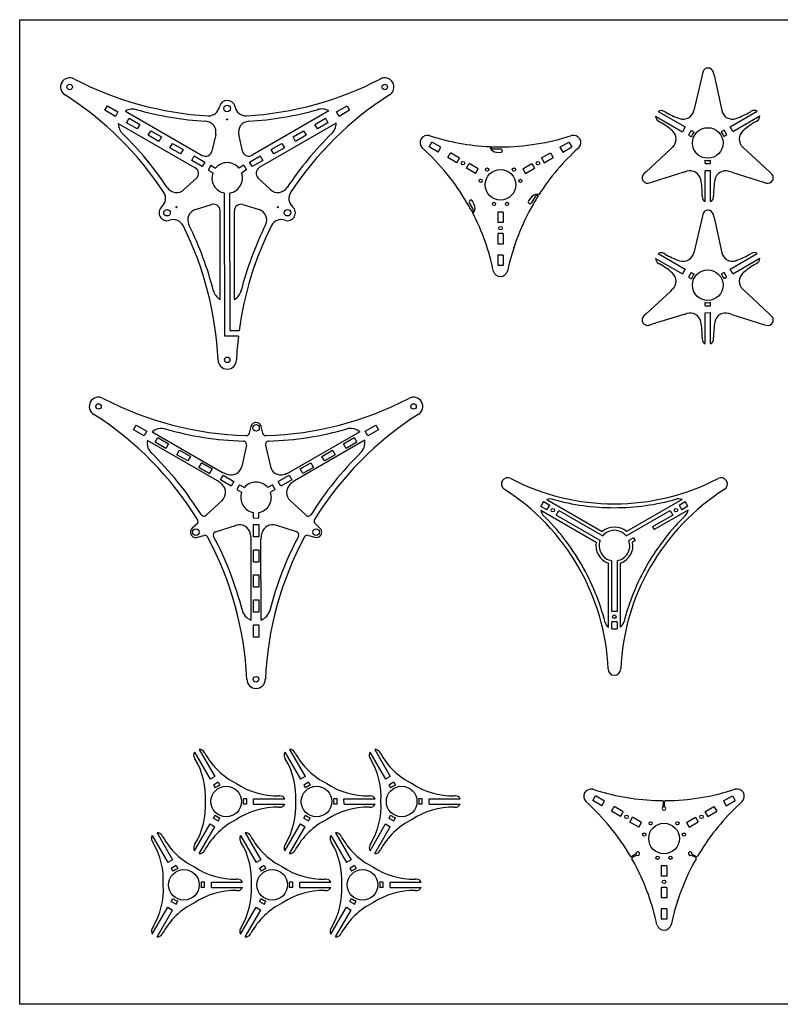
# Model space of a CAD drawing. Header units: millimetres. Extents: x 6592 to 13070, y -1267 to 1772.
# Tile 8 of 9: x 11870 to 12565, y 518 to 1418. Entities that reach past the tile are written whole.
import ezdxf

# ---------------------------------------------------------------- set-up
doc = ezdxf.new("R2010")
doc.units = ezdxf.units.MM
doc.layers.get('0').update_dxf_attribs({"true_color": 0xe7f0ff})

msp = doc.modelspace()

# ---------------------------------------------------------------- linework, layer by layer
at = {"color": 1}
for p, q in [((11870.089, 1418.286), (13070.089, 1418.286)), ((11870.089, 518.286), (11870.089, 1418.286)), ((12244.474, 1302.044), (12246.972, 1306.375)), ((12255.201, 1301.629), (12246.972, 1306.375)), ((12363.976, 1301.673), (12372.201, 1306.426)), ((12372.201, 1306.426), (12374.702, 1302.097)), ((12252.703, 1297.298), (12244.474, 1302.044)), ((12252.703, 1297.298), (12255.201, 1301.629)), ((12261.452, 1292.252), (12263.95, 1296.584)), ((12272.179, 1291.838), (12263.95, 1296.584)), ((12302.956, 1300.148), (12309.572, 1300.189)), ((12306.021, 1297.153), (12309.484, 1296.894)), ((12347.006, 1291.868), (12355.231, 1296.621)), ((12355.231, 1296.621), (12357.732, 1292.292)), ((12363.976, 1301.673), (12366.477, 1297.344)), ((12366.477, 1297.344), (12374.702, 1302.097)), ((12269.681, 1287.507), (12261.452, 1292.252)), ((12269.681, 1287.507), (12272.179, 1291.838)), ((12347.006, 1291.868), (12349.507, 1287.539)), ((12349.507, 1287.539), (12357.732, 1292.292)), ((12278.43, 1282.461), (12280.928, 1286.792)), ((12286.658, 1277.715), (12278.43, 1282.461)), ((12289.156, 1282.046), (12280.928, 1286.792)), ((12286.658, 1277.715), (12289.156, 1282.046)), ((12330.036, 1282.063), (12338.261, 1286.816)), ((12330.036, 1282.063), (12332.538, 1277.734)), ((12332.538, 1277.734), (12340.763, 1282.486)), ((12338.261, 1286.816), (12340.763, 1282.486)), ((12285.591, 1249.384), (12284.085, 1252.513)), ((12337.186, 1255.574), (12335.23, 1252.705)), ((12341.313, 1256.731), (12338.039, 1250.981)), ((12284.529, 1245.232), (12281.187, 1250.943)), ((12312.104, 1242.325), (12307.104, 1242.324)), ((12307.104, 1242.324), (12307.105, 1232.825)), ((12312.104, 1242.325), (12312.105, 1232.825)), ((12312.105, 1232.825), (12307.105, 1232.825)), ((12312.106, 1222.726), (12307.106, 1222.726)), ((12307.106, 1222.726), (12307.106, 1213.226)), ((12312.106, 1222.726), (12312.106, 1213.227)), ((12312.106, 1213.227), (12307.106, 1213.226)), ((12312.107, 1203.127), (12307.107, 1203.127)), ((12307.107, 1203.127), (12307.108, 1193.627)), ((12312.107, 1203.127), (12312.108, 1193.628)), ((12312.108, 1193.628), (12307.108, 1193.627)), ((12393.957, 704.496), (12396.455, 708.827)), ((12402.186, 699.75), (12393.957, 704.496)), ((12404.684, 704.081), (12396.455, 708.827)), ((12402.186, 699.75), (12404.684, 704.081)), ((12458.457, 698.964), (12458.653, 703.507)), ((12459.657, 698.965), (12459.453, 703.508)), ((12513.458, 704.126), (12521.683, 708.878)), ((12513.458, 704.126), (12515.96, 699.796)), ((12515.96, 699.796), (12524.185, 704.549)), ((12521.683, 708.878), (12524.185, 704.549)), ((12410.934, 694.704), (12413.432, 699.036)), ((12419.163, 689.959), (12410.934, 694.704)), ((12421.661, 694.29), (12413.432, 699.036)), ((12419.163, 689.959), (12421.661, 694.29)), ((12496.488, 694.32), (12504.713, 699.073)), ((12496.488, 694.32), (12498.99, 689.991)), ((12498.99, 689.991), (12507.215, 694.744)), ((12504.713, 699.073), (12507.215, 694.744)), ((12427.912, 684.913), (12430.41, 689.244)), ((12436.141, 680.167), (12427.912, 684.913)), ((12438.639, 684.498), (12430.41, 689.244)), ((12436.141, 680.167), (12438.639, 684.498)), ((12479.519, 684.515), (12487.744, 689.268)), ((12479.519, 684.515), (12482.02, 680.186)), ((12482.02, 680.186), (12490.245, 684.938)), ((12487.744, 689.268), (12490.245, 684.938)), ((12433.553, 655.754), (12429.72, 653.307)), ((12434.154, 654.715), (12430.121, 652.614)), ((12484.037, 654.75), (12488.073, 652.655)), ((12484.636, 655.789), (12488.472, 653.348)), ((12461.587, 644.777), (12456.587, 644.776)), ((12456.587, 644.776), (12456.587, 635.277)), ((12461.587, 644.777), (12461.587, 635.277)), ((12461.587, 635.277), (12456.587, 635.277)), ((12461.588, 625.178), (12456.588, 625.178)), ((12456.588, 625.178), (12456.589, 615.678)), ((12461.588, 625.178), (12461.589, 615.679)), ((12461.589, 615.679), (12456.589, 615.678)), ((12461.59, 605.579), (12456.59, 605.579)), ((12456.59, 605.579), (12456.59, 596.079)), ((12461.59, 605.579), (12461.59, 596.08)), ((12461.59, 596.08), (12456.59, 596.079)), ((13070.089, 518.286), (11870.089, 518.286))]:
    msp.add_line(p, q, dxfattribs=at)
at = {"color": 150}
for p, q in [((12494.515, 1370.265), (12493.894, 1367.581)), ((12504.78, 1367.535), (12504.182, 1370.225)), ((12493.894, 1367.581), (12486.407, 1335.187)), ((12504.78, 1367.535), (12511.967, 1335.216)), ((12453.883, 1334.433), (12478.541, 1320.268)), ((12460.045, 1334.034), (12459.204, 1334.518)), ((12519.555, 1320.336), (12544.173, 1334.608)), ((12538.834, 1334.683), (12537.996, 1334.196)), ((12451.396, 1330.095), (12476.058, 1315.928)), ((12454.001, 1325.465), (12454.842, 1324.982)), ((12522.071, 1316.015), (12546.661, 1330.27)), ((12543.234, 1325.164), (12544.073, 1325.65)), ((12478.541, 1320.268), (12476.058, 1315.928)), ((12483.985, 1317.141), (12481.501, 1312.801)), ((12483.992, 1317.136), (12486.62, 1315.626)), ((12514.096, 1317.226), (12511.477, 1315.7)), ((12516.62, 1312.91), (12514.096, 1317.226)), ((12522.071, 1316.015), (12519.555, 1320.336)), ((12481.501, 1312.801), (12484.13, 1311.291)), ((12516.613, 1312.905), (12513.993, 1311.38)), ((12464.981, 1299.94), (12442.688, 1279.314)), ((12464.981, 1299.94), (12466.99, 1301.799)), ((12531.055, 1301.812), (12555.402, 1279.17)), ((12496.622, 1286.746), (12496.615, 1289.777)), ((12501.622, 1286.757), (12501.615, 1289.789)), ((12442.688, 1279.314), (12440.665, 1277.443)), ((12477.14, 1278.88), (12448.131, 1269.887)), ((12477.14, 1278.88), (12479.888, 1279.732)), ((12477.14, 1278.88), (12479.755, 1279.691)), ((12496.622, 1286.738), (12501.622, 1286.757)), ((12496.636, 1280.46), (12501.636, 1280.48)), ((12496.689, 1252.029), (12496.636, 1280.46)), ((12501.689, 1252.032), (12501.636, 1280.48)), ((12520.949, 1278.824), (12518.336, 1279.641)), ((12520.949, 1278.824), (12549.935, 1269.756)), ((12557.42, 1277.293), (12555.402, 1279.17)), ((12445.499, 1269.071), (12448.131, 1269.887)), ((12549.935, 1269.756), (12552.564, 1268.934)), ((12493.964, 1257.558), (12493.966, 1256.588)), ((12504.407, 1256.61), (12504.405, 1257.58)), ((12493.894, 1237.606), (12486.407, 1205.212)), ((12494.515, 1240.291), (12493.894, 1237.606)), ((12504.78, 1237.561), (12504.182, 1240.251)), ((12504.78, 1237.561), (12511.967, 1205.242)), ((12451.396, 1200.121), (12476.058, 1185.954)), ((12453.883, 1204.458), (12478.541, 1190.293)), ((12460.045, 1204.06), (12459.204, 1204.543)), ((12519.555, 1190.361), (12544.173, 1204.633)), ((12522.071, 1186.041), (12546.661, 1200.296)), ((12538.834, 1204.708), (12537.996, 1204.221)), ((12454.001, 1195.49), (12454.842, 1195.007)), ((12478.541, 1190.293), (12476.058, 1185.954)), ((12522.071, 1186.041), (12519.555, 1190.361)), ((12543.234, 1195.189), (12544.073, 1195.676)), ((12483.985, 1187.166), (12481.501, 1182.826)), ((12481.501, 1182.826), (12484.13, 1181.316)), ((12483.992, 1187.162), (12486.62, 1185.652)), ((12514.096, 1187.252), (12511.477, 1185.726)), ((12516.613, 1182.931), (12513.993, 1181.405)), ((12516.62, 1182.935), (12514.096, 1187.252)), ((12464.981, 1169.966), (12466.99, 1171.825)), ((12531.055, 1171.838), (12555.402, 1149.195)), ((12464.981, 1169.966), (12442.688, 1149.34)), ((12496.622, 1156.772), (12496.615, 1159.803)), ((12496.622, 1156.763), (12501.622, 1156.783)), ((12501.622, 1156.783), (12501.615, 1159.814)), ((12442.688, 1149.34), (12440.665, 1147.469)), ((12477.14, 1148.906), (12448.131, 1139.912)), ((12477.14, 1148.906), (12479.888, 1149.757)), ((12477.14, 1148.906), (12479.755, 1149.716)), ((12496.636, 1150.485), (12501.636, 1150.505)), ((12496.689, 1122.054), (12496.636, 1150.485)), ((12501.689, 1122.057), (12501.636, 1150.505)), ((12520.949, 1148.849), (12518.336, 1149.667)), ((12520.949, 1148.849), (12549.935, 1139.782)), ((12557.42, 1147.319), (12555.402, 1149.195)), ((12445.499, 1139.096), (12448.131, 1139.912)), ((12549.935, 1139.782), (12552.564, 1138.959)), ((12493.964, 1127.583), (12493.966, 1126.613)), ((12504.407, 1126.636), (12504.405, 1127.605))]:
    msp.add_line(p, q, dxfattribs=at)
at = {"color": 7}
for p, q in [((11947.921, 1335.518), (11950.269, 1339.59)), ((11957.589, 1329.936), (11947.921, 1335.518)), ((11950.269, 1339.59), (11959.94, 1334.011)), ((11959.94, 1334.011), (11957.589, 1329.936)), ((11966.754, 1334.812), (12037.023, 1294.274)), ((12152.818, 1334.888), (12082.593, 1294.312)), ((12159.681, 1334.007), (12169.35, 1339.589)), ((12162.035, 1329.933), (12159.681, 1334.007)), ((12171.701, 1335.519), (12162.035, 1329.933)), ((12169.35, 1339.589), (12171.701, 1335.519)), ((11960.257, 1323.551), (12030.51, 1283.023)), ((11967.778, 1324.054), (11970.128, 1328.124)), ((11977.446, 1318.472), (11967.778, 1324.054)), ((11970.128, 1328.124), (11979.795, 1322.543)), ((12159.322, 1323.632), (12089.079, 1283.046)), ((12139.824, 1322.542), (12149.493, 1328.124)), ((12151.843, 1324.054), (12142.176, 1318.473)), ((12149.493, 1328.124), (12151.843, 1324.054)), ((11979.795, 1322.543), (11977.446, 1318.472)), ((11987.632, 1312.586), (11989.984, 1316.66)), ((11989.984, 1316.66), (11999.654, 1311.083)), ((12119.968, 1311.078), (12129.634, 1316.664)), ((12129.634, 1316.664), (12131.986, 1312.59)), ((12142.176, 1318.473), (12139.824, 1322.542)), ((11997.303, 1307.008), (11987.632, 1312.586)), ((11999.654, 1311.083), (11997.303, 1307.008)), ((12007.489, 1301.122), (12009.841, 1305.196)), ((12009.841, 1305.196), (12019.51, 1299.618)), ((12049.292, 1313.223), (12045.873, 1298.144)), ((12073.739, 1298.18), (12070.322, 1313.251)), ((12100.111, 1299.614), (12109.777, 1305.2)), ((12109.777, 1305.2), (12112.129, 1301.125)), ((12122.321, 1307.005), (12119.968, 1311.078)), ((12131.986, 1312.59), (12122.321, 1307.005)), ((12017.16, 1295.543), (12007.489, 1301.122)), ((12019.51, 1299.618), (12017.16, 1295.543)), ((12102.465, 1295.54), (12100.111, 1299.614)), ((12112.129, 1301.125), (12102.465, 1295.54)), ((12027.348, 1289.661), (12029.696, 1293.732)), ((12037.017, 1284.079), (12027.348, 1289.661)), ((12029.696, 1293.732), (12039.367, 1288.154)), ((12039.367, 1288.154), (12037.017, 1284.079)), ((12080.254, 1288.149), (12089.923, 1293.731)), ((12082.608, 1284.076), (12080.254, 1288.149)), ((12092.274, 1289.662), (12082.608, 1284.076)), ((12089.923, 1293.731), (12092.274, 1289.662)), ((12044.736, 1285.212), (12042.245, 1280.876)), ((12042.245, 1280.876), (12046.628, 1278.349)), ((12044.743, 1285.208), (12049.126, 1282.68)), ((12074.867, 1285.221), (12070.486, 1282.689)), ((12077.381, 1280.923), (12073.005, 1278.384)), ((12074.879, 1285.252), (12077.381, 1280.923)), ((12031.587, 1273.422), (12020.243, 1262.926)), ((12099.355, 1262.946), (12088.006, 1273.447)), ((12057.599, 1128.944), (12057.338, 1259.852)), ((12062.589, 1133.944), (12062.338, 1259.862)), ((12030.783, 1244.729), (12045.551, 1249.307)), ((12053.356, 1162.453), (12053.328, 1243.578)), ((12066.356, 1162.458), (12066.328, 1243.563)), ((12074.105, 1249.296), (12088.865, 1244.72)), ((12069.977, 1128.944), (12057.599, 1128.944)), ((12070.6, 1133.944), (12062.589, 1133.944))]:
    msp.add_line(p, q, dxfattribs=at)
at = {"color": 251}
for p, q in [((11974.153, 1043.507), (11976.577, 1047.708)), ((11976.577, 1047.708), (11986.377, 1042.055)), ((12081.312, 1046.307), (12079.974, 1040.407)), ((12092.317, 1040.407), (12090.979, 1046.307)), ((12185.914, 1042.05), (12195.712, 1047.707)), ((12195.712, 1047.707), (12198.139, 1043.508)), ((11983.952, 1037.85), (11974.153, 1043.507)), ((11986.377, 1042.055), (11983.952, 1037.85)), ((11991.284, 1041.56), (12055.49, 1004.52)), ((11994.01, 1032.042), (11996.435, 1036.243)), ((11996.435, 1036.243), (12006.232, 1030.586)), ((12180.958, 1041.638), (12116.32, 1004.289)), ((12166.057, 1030.585), (12175.855, 1036.243)), ((12175.855, 1036.243), (12178.28, 1032.042)), ((12188.343, 1037.847), (12185.914, 1042.05)), ((12198.139, 1043.508), (12188.343, 1037.847)), ((12051.01, 996.761), (11986.786, 1033.764)), ((12003.809, 1026.385), (11994.01, 1032.042)), ((12006.232, 1030.586), (12003.809, 1026.385)), ((12077.469, 1029.363), (12073.075, 1009.983)), ((12094.821, 1029.363), (12099.216, 1009.983)), ((12185.461, 1033.845), (12121.28, 996.761)), ((12168.484, 1026.386), (12166.057, 1030.585)), ((12178.28, 1032.042), (12168.484, 1026.386)), ((12013.865, 1020.574), (12016.292, 1024.778)), ((12023.665, 1014.921), (12013.865, 1020.574)), ((12016.292, 1024.778), (12026.091, 1019.126)), ((12026.091, 1019.126), (12023.665, 1014.921)), ((12146.2, 1019.121), (12155.996, 1024.782)), ((12148.629, 1014.918), (12146.2, 1019.121)), ((12158.424, 1020.578), (12148.629, 1014.918)), ((12155.996, 1024.782), (12158.424, 1020.578)), ((12033.721, 1009.11), (12036.149, 1013.314)), ((12043.522, 1003.457), (12033.721, 1009.11)), ((12036.151, 1013.318), (12033.724, 1009.114)), ((12033.724, 1009.114), (12043.518, 1003.454)), ((12036.149, 1013.314), (12045.948, 1007.662)), ((12045.947, 1007.657), (12036.151, 1013.318)), ((12126.343, 1007.657), (12136.14, 1013.318)), ((12138.567, 1009.114), (12128.772, 1003.454)), ((12136.14, 1013.318), (12138.567, 1009.114)), ((12043.518, 1003.454), (12045.947, 1007.657)), ((12045.948, 1007.662), (12043.522, 1003.457)), ((12053.58, 997.649), (12056.004, 1001.851)), ((12056.004, 1001.851), (12065.805, 996.197)), ((12106.486, 996.192), (12116.285, 1001.85)), ((12116.285, 1001.85), (12118.712, 997.65)), ((12128.772, 1003.454), (12126.343, 1007.657)), ((12063.379, 991.992), (12053.58, 997.649)), ((12065.805, 996.197), (12063.379, 991.992)), ((12071.071, 993.228), (12068.58, 988.892)), ((12071.078, 993.223), (12075.461, 990.696)), ((12101.202, 993.237), (12096.821, 990.705)), ((12103.711, 988.912), (12101.202, 993.237)), ((12108.915, 991.989), (12106.486, 996.192)), ((12118.712, 997.65), (12108.915, 991.989)), ((12068.58, 988.892), (12072.963, 986.364)), ((12103.704, 988.907), (12099.323, 986.376)), ((12040.485, 965.304), (12055.072, 978.8)), ((12131.813, 965.326), (12117.22, 978.815)), ((12083.683, 962.808), (12083.673, 967.868)), ((12088.683, 962.818), (12088.673, 967.878)), ((12032.173, 957.614), (12027.732, 953.505)), ((12049.161, 950.277), (12068.142, 956.162)), ((12083.683, 962.8), (12088.683, 962.818)), ((12083.716, 956.758), (12088.57, 956.76)), ((12083.72, 945.444), (12083.716, 956.758)), ((12088.57, 956.76), (12088.57, 945.446)), ((12123.145, 950.295), (12104.161, 956.17)), ((12144.572, 953.533), (12140.129, 957.64)), ((12032.566, 945.133), (12038.344, 946.924)), ((12088.57, 945.446), (12083.72, 945.444)), ((12133.963, 946.947), (12139.742, 945.158)), ((12081.691, 869.54), (12081.666, 943.664)), ((12090.691, 869.543), (12090.666, 944.196)), ((12083.716, 933.83), (12088.57, 933.831)), ((12083.72, 922.517), (12083.716, 933.83)), ((12088.57, 933.831), (12088.575, 922.517)), ((12088.575, 922.517), (12083.72, 922.517)), ((12083.716, 910.901), (12088.57, 910.903)), ((12083.72, 899.588), (12083.716, 910.901)), ((12088.57, 910.903), (12088.575, 899.588)), ((12088.575, 899.588), (12083.72, 899.588)), ((12083.72, 887.972), (12088.57, 887.974)), ((12083.72, 876.66), (12083.72, 887.972)), ((12088.57, 887.974), (12088.57, 876.66)), ((12088.57, 876.66), (12083.72, 876.66)), ((12083.716, 865.044), (12088.57, 865.045)), ((12083.72, 853.729), (12083.716, 865.044)), ((12088.57, 865.045), (12088.57, 853.731)), ((12088.57, 853.731), (12083.72, 853.729))]:
    msp.add_line(p, q, dxfattribs=at)
at = {"color": 3}
for p, q in [((12349.012, 977.799), (12346.502, 973.451)), ((12352.059, 970.246), (12346.502, 973.451)), ((12349.012, 977.799), (12354.568, 974.591)), ((12351.897, 979.597), (12402.61, 950.318)), ((12352.059, 970.246), (12354.568, 974.591)), ((12475.624, 979.619), (12424.873, 950.318)), ((12472.906, 974.606), (12478.461, 977.816)), ((12472.906, 974.606), (12475.415, 970.261)), ((12480.971, 973.469), (12475.415, 970.261)), ((12480.971, 973.469), (12478.461, 977.816)), ((12346.359, 970.093), (12397.11, 940.792)), ((12360.396, 965.437), (12362.903, 969.779)), ((12400.564, 942.267), (12360.396, 965.437)), ((12362.903, 969.779), (12403.062, 946.593)), ((12424.424, 946.59), (12464.574, 969.791)), ((12467.081, 965.449), (12448.623, 954.793)), ((12481.086, 970.071), (12450.123, 952.194)), ((12464.574, 969.791), (12467.081, 965.449)), ((12448.623, 954.793), (12450.123, 952.194)), ((12431.303, 944.793), (12426.921, 942.263)), ((12432.803, 942.195), (12430.373, 940.792)), ((12431.303, 944.793), (12432.803, 942.195)), ((12408.242, 862.954), (12408.242, 921.511)), ((12411.242, 877.393), (12411.242, 923.766)), ((12416.237, 923.765), (12416.255, 877.393)), ((12419.242, 862.909), (12419.242, 921.511)), ((12416.255, 877.393), (12411.242, 877.393)), ((12416.259, 867.77), (12411.242, 867.77)), ((12411.242, 861.354), (12411.242, 867.77)), ((12416.259, 867.77), (12416.262, 861.354)), ((12411.242, 861.354), (12416.262, 861.354))]:
    msp.add_line(p, q, dxfattribs=at)
at = {"color": 4}
for p, q in [((12029.883, 748.762), (12044.113, 724.136)), ((12034.21, 751.267), (12048.438, 726.645)), ((12039.341, 747.832), (12038.856, 748.672)), ((12112.474, 748.762), (12126.704, 724.136)), ((12116.801, 751.267), (12131.029, 726.645)), ((12121.932, 747.832), (12121.447, 748.672)), ((12190.3, 748.762), (12204.531, 724.136)), ((12194.628, 751.267), (12208.856, 726.645)), ((12199.758, 747.832), (12199.274, 748.672)), ((12029.815, 743.449), (12030.3, 742.61)), ((12112.406, 743.449), (12112.891, 742.61)), ((12190.232, 743.449), (12190.718, 742.61)), ((12048.438, 726.645), (12044.113, 724.136)), ((12051.579, 721.21), (12047.254, 718.701)), ((12051.583, 721.202), (12053.1, 718.578)), ((12131.029, 726.645), (12126.704, 724.136)), ((12134.17, 721.21), (12129.845, 718.701)), ((12134.174, 721.202), (12135.691, 718.578)), ((12208.856, 726.645), (12204.531, 724.136)), ((12211.997, 721.21), (12207.672, 718.701)), ((12212.001, 721.202), (12213.518, 718.578)), ((12047.254, 718.701), (12048.771, 716.076)), ((12129.845, 718.701), (12131.362, 716.076)), ((12207.672, 718.701), (12209.188, 716.076)), ((12077.672, 706.181), (12074.641, 706.175)), ((12077.691, 701.181), (12077.672, 706.181)), ((12083.964, 701.134), (12083.954, 706.134)), ((12083.954, 706.134), (12112.41, 706.134)), ((12107.829, 708.876), (12106.86, 708.875)), ((12160.264, 706.181), (12157.232, 706.175)), ((12160.282, 701.181), (12160.264, 706.181)), ((12166.556, 701.134), (12166.546, 706.134)), ((12166.546, 706.134), (12195.002, 706.134)), ((12190.42, 708.876), (12189.451, 708.875)), ((12238.09, 706.181), (12235.059, 706.175)), ((12238.108, 701.181), (12238.09, 706.181)), ((12244.382, 701.134), (12244.372, 706.134)), ((12244.372, 706.134), (12272.828, 706.134)), ((12268.247, 708.876), (12267.277, 708.875)), ((12077.682, 701.181), (12074.651, 701.175)), ((12083.964, 701.134), (12112.387, 701.134)), ((12106.861, 698.435), (12107.831, 698.434)), ((12160.273, 701.181), (12157.242, 701.175)), ((12166.556, 701.134), (12194.978, 701.134)), ((12189.452, 698.435), (12190.422, 698.434)), ((12238.1, 701.181), (12235.069, 701.175)), ((12244.382, 701.134), (12272.805, 701.134)), ((12267.279, 698.435), (12268.249, 698.434)), ((12047.263, 688.569), (12051.599, 686.078)), ((12047.267, 688.576), (12048.782, 691.202)), ((12051.599, 686.078), (12053.113, 688.704)), ((12129.854, 688.569), (12134.19, 686.078)), ((12129.858, 688.576), (12131.373, 691.202)), ((12134.19, 686.078), (12135.704, 688.704)), ((12207.681, 688.569), (12212.016, 686.078)), ((12207.685, 688.576), (12209.199, 691.202)), ((12212.016, 686.078), (12213.531, 688.704)), ((11995.62, 675.099), (12009.848, 650.477)), ((12029.914, 658.507), (12044.127, 683.131)), ((12034.241, 656.002), (12048.462, 680.64)), ((12044.127, 683.131), (12048.462, 680.64)), ((12076.285, 675.099), (12090.513, 650.477)), ((12112.505, 658.507), (12126.718, 683.131)), ((12116.832, 656.002), (12131.053, 680.64)), ((12126.718, 683.131), (12131.053, 680.64)), ((12158.877, 675.099), (12173.105, 650.477)), ((12190.331, 658.507), (12204.544, 683.131)), ((12194.658, 656.002), (12208.88, 680.64)), ((12204.544, 683.131), (12208.88, 680.64)), ((11991.225, 667.281), (11991.71, 666.441)), ((11991.293, 672.594), (12005.523, 647.968)), ((12000.751, 671.664), (12000.266, 672.504)), ((12071.89, 667.281), (12072.375, 666.441)), ((12071.958, 672.594), (12086.188, 647.968)), ((12081.416, 671.664), (12080.931, 672.504)), ((12154.481, 667.281), (12154.966, 666.441)), ((12154.549, 672.594), (12168.78, 647.968)), ((12164.007, 671.664), (12163.523, 672.504)), ((12030.329, 664.657), (12029.844, 663.818)), ((12038.888, 658.6), (12039.373, 659.44)), ((12112.92, 664.657), (12112.435, 663.818)), ((12121.48, 658.6), (12121.964, 659.44)), ((12190.746, 664.657), (12190.262, 663.818)), ((12199.306, 658.6), (12199.79, 659.44)), ((12009.848, 650.477), (12005.523, 647.968)), ((12090.513, 650.477), (12086.188, 647.968)), ((12173.105, 650.477), (12168.78, 647.968)), ((12012.989, 645.041), (12008.665, 642.532)), ((12008.665, 642.532), (12010.181, 639.908)), ((12012.994, 645.034), (12014.51, 642.409)), ((12093.654, 645.041), (12089.329, 642.532)), ((12089.329, 642.532), (12090.846, 639.908)), ((12093.658, 645.034), (12095.175, 642.409)), ((12176.246, 645.041), (12171.921, 642.532)), ((12171.921, 642.532), (12173.437, 639.908)), ((12176.25, 645.034), (12177.766, 642.409)), ((12039.083, 630.013), (12036.051, 630.007)), ((12039.101, 625.013), (12039.083, 630.013)), ((12069.24, 632.708), (12068.27, 632.707)), ((12119.748, 630.013), (12116.716, 630.007)), ((12119.766, 625.013), (12119.748, 630.013)), ((12149.904, 632.708), (12148.935, 632.707)), ((12202.339, 630.013), (12199.307, 630.007)), ((12202.357, 625.013), (12202.339, 630.013)), ((12232.496, 632.708), (12231.526, 632.707)), ((12039.093, 625.013), (12036.061, 625.007)), ((12045.375, 624.965), (12045.365, 629.965)), ((12045.365, 629.965), (12073.821, 629.965)), ((12045.375, 624.965), (12073.797, 624.965)), ((12068.272, 622.266), (12069.241, 622.266)), ((12119.758, 625.013), (12116.726, 625.007)), ((12126.04, 624.965), (12126.03, 629.965)), ((12126.03, 629.965), (12154.486, 629.965)), ((12126.04, 624.965), (12154.462, 624.965)), ((12148.936, 622.266), (12149.906, 622.266)), ((12202.349, 625.013), (12199.317, 625.007)), ((12208.631, 624.965), (12208.621, 629.965)), ((12208.621, 629.965), (12237.077, 629.965)), ((12208.631, 624.965), (12237.054, 624.965)), ((12231.528, 622.266), (12232.497, 622.266)), ((12008.673, 612.401), (12013.009, 609.91)), ((12008.678, 612.408), (12010.192, 615.034)), ((12013.009, 609.91), (12014.523, 612.536)), ((12089.338, 612.401), (12093.674, 609.91)), ((12089.342, 612.408), (12090.857, 615.034)), ((12093.674, 609.91), (12095.188, 612.536)), ((12171.93, 612.401), (12176.265, 609.91)), ((12171.934, 612.408), (12173.448, 615.034)), ((12176.265, 609.91), (12177.779, 612.536)), ((11991.324, 582.339), (12005.537, 606.962)), ((11995.651, 579.834), (12009.873, 604.472)), ((12005.537, 606.962), (12009.873, 604.472)), ((12071.989, 582.339), (12086.202, 606.962)), ((12076.316, 579.834), (12090.538, 604.472)), ((12086.202, 606.962), (12090.538, 604.472)), ((12154.58, 582.339), (12168.793, 606.962)), ((12158.907, 579.834), (12173.129, 604.472)), ((12168.793, 606.962), (12173.129, 604.472)), ((11991.739, 588.489), (11991.254, 587.649)), ((12072.404, 588.489), (12071.919, 587.649)), ((12154.995, 588.489), (12154.51, 587.649)), ((12000.299, 582.432), (12000.783, 583.272)), ((12080.964, 582.432), (12081.448, 583.272)), ((12163.555, 582.432), (12164.039, 583.272))]:
    msp.add_line(p, q, dxfattribs=at)
at = {"color": 7}
for centre, radius in [((11915.83, 1356.759), 2.5), ((12203.79, 1356.759), 2.5), ((12059.81, 1337.196), 3), ((12059.81, 1327.106), 0.5), ((12004.763, 1241.851), 3), ((12013.501, 1246.896), 0.5), ((12106.12, 1246.896), 0.5), ((12114.858, 1241.851), 3), ((12059.81, 1107.379), 2.5)]:
    msp.add_circle(centre, radius, dxfattribs=at)
at = {"color": 150}
for centre in [(12499.079, 1305.587), (12499.079, 1175.612)]:
    msp.add_circle(centre, 14, dxfattribs=at)
at = {"color": 1}
for centre, radius in [((12275.304, 1287.149), 1.6), ((12343.884, 1287.177), 1.6), ((12309.602, 1267.368), 14), ((12297.388, 1281.265), 1.5), ((12321.817, 1281.265), 1.5), ((12291.461, 1271.004), 1.5), ((12327.745, 1270.997), 1.5), ((12303.669, 1249.844), 1.5), ((12315.529, 1249.842), 1.5), ((12309.605, 1227.775), 1.6), ((12424.787, 689.602), 1.6), ((12446.87, 683.717), 1.5), ((12471.299, 683.717), 1.5), ((12493.367, 689.629), 1.6), ((12459.085, 669.82), 14), ((12440.944, 673.456), 1.5), ((12477.227, 673.449), 1.5), ((12453.151, 652.296), 1.5), ((12465.011, 652.294), 1.5), ((12459.088, 630.227), 1.6)]:
    msp.add_circle(centre, radius, dxfattribs=at)
at = {"color": 251}
for centre, radius in [((11942.165, 1064.775), 2.5), ((12230.125, 1064.775), 2.5), ((12086.145, 1045.211), 3), ((12031.098, 949.867), 3), ((12141.208, 949.893), 3), ((12086.145, 815.395), 2.5)]:
    msp.add_circle(centre, radius, dxfattribs=at)
at = {"color": 3}
for centre in [(12357.484, 970.021), (12469.999, 970.021), (12413.742, 872.58)]:
    msp.add_circle(centre, 1.6, dxfattribs=at)
at = {"color": 4}
for centre in [(12058.842, 703.643), (12141.434, 703.643), (12219.26, 703.643), (12020.253, 627.475), (12100.918, 627.475), (12183.509, 627.475)]:
    msp.add_circle(centre, 14, dxfattribs=at)
at = {"color": 150}
for centre, radius, start, end in [((12499.344, 1369.149), 4.956, 126.98274, 166.984865), ((12499.344, 1369.149), 4.956, 91.149887, 126.98274), ((12499.344, 1369.149), 4.956, 12.536786, 91.149887), ((12456.615, 1330.016), 5.193, 60.096424, 121.738352), ((12494.433, 1390.797), 66.367, 238.79113, 251.482539), ((12476.664, 1337.439), 10, 251.252128, 346.984865), ((12521.729, 1337.387), 10, 192.536786, 288.623305), ((12503.363, 1390.865), 66.414, 288.856338, 301.430267), ((12541.441, 1330.191), 5.193, 58.263052, 120.131174), ((12456.587, 1329.968), 5.193, 178.599399, 240.135364), ((12423.085, 1266.652), 66.414, 48.86248, 61.434458), ((12575.191, 1267.001), 66.364, 118.786539, 131.476624), ((12541.469, 1330.143), 5.193, 300.092234, 1.401334), ((12460.199, 1309.14), 10, 312.775961, 48.86248), ((12499.079, 1305.587), 16, 141.135173, 159.113629), ((12499.079, 1305.587), 16, 21.227406, 39.205862), ((12537.865, 1309.135), 10, 131.344361, 227.077097), ((12499.079, 1305.587), 16, 261.14118, 279.119636), ((12482.849, 1270.18), 10, 11.491303, 107.224039), ((12515.351, 1270.097), 10, 72.629019, 168.715538), ((12444.031, 1273.805), 4.956, 132.775961, 211.389062), ((12444.031, 1273.805), 4.956, 211.389062, 247.221914), ((12444.031, 1273.805), 4.956, 247.221914, 287.224039), ((12427.611, 1258.951), 66.368, 358.797188, 11.491303), ((12570.798, 1259.249), 66.414, 168.871285, 181.440465), ((12554.044, 1273.664), 4.956, 252.629019, 331.24212), ((12554.044, 1273.664), 4.956, 7.074972, 47.077097), ((12554.044, 1273.664), 4.956, 331.24212, 7.074972), ((12499.159, 1256.597), 5.193, 180.102431, 241.603983), ((12499.214, 1256.597), 5.193, 298.465062, 0.141371), ((12499.344, 1239.175), 4.956, 126.98274, 166.984865), ((12499.344, 1239.175), 4.956, 91.149887, 126.98274), ((12499.344, 1239.175), 4.956, 12.536786, 91.149887), ((12456.587, 1199.994), 5.193, 178.599399, 240.135364), ((12456.615, 1200.042), 5.193, 60.096424, 121.738352), ((12494.433, 1260.823), 66.367, 238.79113, 251.482539), ((12476.664, 1207.465), 10, 251.252128, 346.984865), ((12521.729, 1207.412), 10, 192.536786, 288.623305), ((12503.363, 1260.891), 66.414, 288.856338, 301.430267), ((12541.441, 1200.217), 5.193, 58.263052, 120.131174), ((12541.469, 1200.169), 5.193, 300.092234, 1.401334), ((12423.085, 1136.678), 66.414, 48.86248, 61.434458), ((12575.191, 1137.027), 66.364, 118.786539, 131.476624), ((12460.199, 1179.165), 10, 312.775961, 48.86248), ((12499.079, 1175.612), 16, 141.135173, 159.113629), ((12499.079, 1175.612), 16, 21.227406, 39.205862), ((12537.865, 1179.16), 10, 131.344361, 227.077097), ((12499.079, 1175.612), 16, 261.14118, 279.119636), ((12444.031, 1143.831), 4.956, 132.775961, 211.389062), ((12482.849, 1140.206), 10, 11.491303, 107.224039), ((12515.351, 1140.123), 10, 72.629019, 168.715538), ((12554.044, 1143.689), 4.956, 7.074972, 47.077097), ((12554.044, 1143.689), 4.956, 331.24212, 7.074972), ((12444.031, 1143.831), 4.956, 211.389062, 247.221914), ((12444.031, 1143.831), 4.956, 247.221914, 287.224039), ((12427.611, 1128.976), 66.368, 358.797188, 11.491303), ((12570.798, 1129.275), 66.414, 168.871285, 181.440465), ((12554.044, 1143.689), 4.956, 252.629019, 331.24212), ((12499.159, 1126.623), 5.193, 180.102431, 241.603983), ((12499.214, 1126.623), 5.193, 298.465062, 0.141371)]:
    msp.add_arc(centre, radius, start, end, dxfattribs=at)
at = {"color": 7}
for centre, radius, start, end in [((11915.83, 1356.759), 8.437, 60, 240), ((12059.812, 1632.998), 303.081, 242.539175, 266.67874), ((12059.808, 1632.998), 303.081, 273.32126, 297.460825), ((12203.79, 1356.759), 8.437, 300, 120), ((11748.592, 1093.948), 303.081, 33.32126, 57.460825), ((12059.81, 1337.196), 7.279, 10.717708, 169.282292), ((12371.028, 1093.948), 303.081, 122.539175, 146.67874), ((11973.348, 1323.503), 13.091, 72.584042, 120.248928), ((12059.56, 1632.984), 308.181, 254.355189, 266.392429), ((12042.833, 1340.409), 10, 266.67874, 349.282292), ((12076.788, 1340.409), 10, 190.717708, 273.32126), ((12059.808, 1632.998), 308.181, 273.651835, 285.683752), ((12146.231, 1323.575), 13.091, 59.790014, 107.454899), ((11973.348, 1323.503), 13.091, 179.790014, 227.454899), ((12039.54, 1315.434), 10, 347.224039, 86.392429), ((12080.074, 1315.463), 10, 93.651835, 192.775961), ((12146.231, 1323.575), 13.091, 312.584042, 0.248928), ((11748.592, 1093.948), 308.181, 33.651835, 45.683752), ((12371.143, 1094.173), 308.181, 134.355189, 146.392429), ((12040.022, 1299.471), 6, 240.019471, 347.224039), ((12079.591, 1299.507), 6, 192.775961, 300.019471), ((12059.81, 1273.633), 14, 40.308438, 139.741511), ((12027.512, 1277.826), 6, 312.775961, 60.019471), ((12059.81, 1273.633), 14, 160.314445, 259.827737), ((12059.81, 1273.633), 14, 280.400671, 19.735504), ((12092.081, 1277.851), 6, 120.019471, 227.224039), ((11993.491, 1254.947), 10, 310.717708, 33.32126), ((12013.452, 1270.267), 10, 213.651835, 312.775961), ((12106.147, 1270.287), 10, 227.224039, 326.392429), ((12126.129, 1254.947), 10, 146.67874, 229.282292), ((12004.763, 1241.851), 7.279, 130.717708, 289.282292), ((12033.744, 1235.177), 10, 107.224039, 206.392429), ((12047.328, 1243.576), 6, 0.019471, 107.224039), ((12072.328, 1243.565), 6, 72.775961, 180.019471), ((12085.904, 1235.168), 10, 333.651835, 72.775961), ((12114.858, 1241.851), 7.279, 250.717708, 49.282292), ((12010.469, 1225.541), 10, 26.67874, 109.282292), ((12109.152, 1225.541), 10, 70.717708, 153.32126), ((11748.59, 1093.952), 303.081, 2.539175, 26.67874), ((11748.727, 1093.74), 308.181, 14.355189, 26.392429), ((12371.03, 1093.952), 303.081, 153.32126, 172.417539), ((12371.03, 1093.952), 308.181, 153.651835, 165.683752), ((12059.852, 1173.819), 13.091, 192.584042, 240.248928), ((12059.852, 1173.819), 13.091, 299.790014, 347.454899), ((12371.03, 1093.952), 303.081, 173.37009, 177.460825), ((12059.81, 1107.379), 8.437, 180, 360)]:
    msp.add_arc(centre, radius, start, end, dxfattribs=at)
at = {"color": 1}
for centre, radius, start, end in [((12243.337, 1305.974), 7.154, 152.72509, 223.156514), ((12243.005, 1305.398), 7.154, 76.941081, 147.372504), ((12309.433, 1510.915), 208.866, 251.899046, 267.41868), ((12309.601, 1510.924), 208.866, 270.000372, 288.115813), ((12376.173, 1305.445), 7.154, 32.718053, 103.149476), ((12375.84, 1306.02), 7.154, 316.934043, 27.365466), ((12098.678, 1145.589), 208.866, 30.000372, 48.142197), ((12302.824, 1301.958), 2.814, 173.82291, 197.358687), ((12306.443, 1304.126), 6.985, 205.501868, 266.54265), ((12302.824, 1301.958), 1.814, 171.759449, 274.156402), ((12309.433, 1510.915), 208.866, 267.693905, 270.03857), ((12309.607, 1298.54), 1.65, 265.721384, 91.223661), ((12520.604, 1145.742), 208.866, 131.875779, 147.419812), ((12391.639, 1267.958), 31.966, 146.206781, 146.239953), ((12391.639, 1267.957), 31.966, 146.206781, 146.239953), ((12282.599, 1251.798), 1.65, 25.698881, 211.201158), ((12336.593, 1251.775), 1.65, 145.714371, 331.216648), ((12343.013, 1251.722), 6.985, 85.494855, 146.535638), ((12520.604, 1145.742), 208.866, 147.695028, 150.03857), ((12342.945, 1255.939), 1.814, 51.752436, 154.149389), ((12342.945, 1255.939), 2.814, 53.815897, 77.351674), ((12098.77, 1145.449), 208.866, 27.697509, 30.03857), ((12283.027, 1244.214), 1.814, 291.736946, 34.1339), ((12283.027, 1244.214), 2.814, 293.800407, 317.336185), ((12279.341, 1246.265), 6.985, 325.479365, 26.520148), ((12520.528, 1145.592), 208.866, 150.000372, 168.133872), ((12098.77, 1145.449), 208.866, 11.82628, 27.422314), ((12350.129, 1196.054), 31.966, 153.692031, 153.796622), ((12309.95, 1190.632), 7.154, 199.413146, 267.197689), ((12309.285, 1190.634), 7.154, 272.550275, 342.981698), ((12392.82, 708.426), 7.154, 152.72509, 223.156514), ((12392.488, 707.85), 7.154, 76.941081, 147.372504), ((12458.889, 913.367), 208.866, 251.882052, 267.701301), ((12458.998, 913.617), 209.113, 270.396334, 288.134901), ((12525.656, 707.897), 7.154, 32.718053, 103.149476), ((12525.323, 708.472), 7.154, 316.934043, 27.365466), ((12247.948, 547.927), 209.113, 30.374572, 48.113139), ((12458.736, 908.539), 204.036, 267.689781, 269.697838), ((12457.653, 703.506), 1, 0.053746, 89.608062), ((12460.453, 703.509), 1, 90.499429, 180.053746), ((12670.087, 548.194), 208.866, 131.875779, 147.695028), ((12459.059, 697.427), 1.65, 111.377432, 68.73006), ((12541.122, 670.41), 31.966, 146.206781, 146.239953), ((12541.122, 670.409), 31.966, 146.206781, 146.239953), ((12435.184, 656.004), 1.65, 231.35567, 188.708297), ((12483.004, 656.037), 1.65, 351.371159, 308.723787), ((12665.983, 550.74), 204.036, 147.683508, 149.691566), ((12429.22, 654.173), 1, 210.477667, 300.031983), ((12430.621, 651.749), 1, 120.031983, 209.5863), ((12252.477, 550.238), 204.036, 27.668018, 29.676076), ((12670.249, 547.974), 209.113, 150.390062, 168.128628), ((12487.574, 651.788), 1, 330.493157, 60.047473), ((12488.971, 654.214), 1, 240.047473, 329.60179), ((12248.219, 547.958), 208.866, 11.86029, 27.679539), ((12499.611, 598.506), 31.966, 153.692031, 153.796622), ((12459.432, 593.085), 7.154, 199.413146, 267.197689), ((12458.767, 593.086), 7.154, 272.550275, 342.981698)]:
    msp.add_arc(centre, radius, start, end, dxfattribs=at)
at = {"color": 251}
for centre, radius, start, end in [((11942.165, 1064.775), 8.437, 60, 240), ((12086.147, 1341.013), 303.081, 242.539175, 268.262366), ((12086.143, 1341.013), 303.081, 271.737634, 297.460825), ((12230.125, 1064.775), 8.437, 300, 120), ((11774.927, 801.964), 303.081, 31.737634, 57.460825), ((12397.45, 802.114), 303.081, 122.566785, 148.289976), ((11999.683, 1031.519), 13.091, 72.584042, 129.913962), ((12085.895, 1341), 308.181, 254.355189, 267.909414), ((12086.145, 1045.211), 4.956, 127.221914, 167.224039), ((12086.145, 1045.211), 4.956, 91.389062, 127.221914), ((12086.145, 1045.211), 4.956, 12.775961, 91.389062), ((12086.395, 1341), 308.181, 272.090586, 285.644811), ((12172.566, 1031.591), 13.091, 50.12498, 107.454899), ((12077.048, 1041.07), 3, 268.262366, 347.224039), ((12095.242, 1041.07), 3, 192.775961, 271.737634), ((11999.683, 1031.519), 13.091, 170.12498, 227.454899), ((12074.544, 1030.026), 3, 347.224039, 87.909414), ((12097.747, 1030.026), 3, 92.090586, 192.775961), ((12172.566, 1031.591), 13.091, 312.584042, 9.913962), ((11774.813, 802.189), 308.181, 32.090586, 45.644811), ((12397.564, 802.339), 308.181, 134.382799, 147.937024), ((12063.322, 1012.194), 10, 254.472159, 347.224039), ((12108.968, 1012.194), 10, 192.775961, 285.527841), ((12068.647, 1031.357), 29.889, 243.882936, 254.472159), ((12068.647, 1031.357), 29.889, 243.882936, 254.472159), ((12103.644, 1031.357), 29.889, 285.527841, 296.117064), ((12103.644, 1031.357), 29.889, 285.527841, 295.094585), ((12034.347, 971.948), 29.889, 45.527841, 56.117064), ((12048.28, 986.141), 10, 312.775961, 45.527841), ((12086.145, 981.648), 14, 40.308438, 139.741511), ((12124.008, 986.159), 10, 134.499769, 227.251649), ((12137.948, 971.973), 29.889, 123.910546, 134.499769), ((12086.145, 981.648), 14, 160.314445, 259.827737), ((12086.145, 981.648), 14, 280.400671, 19.735504), ((12038.448, 967.506), 3, 212.090586, 312.775961), ((12133.849, 967.529), 3, 227.251649, 327.937024), ((12030.135, 959.816), 3, 312.775961, 31.737634), ((12071.103, 946.61), 10, 14.472159, 107.224039), ((12101.204, 946.617), 10, 72.803571, 165.555451), ((12142.166, 959.843), 3, 148.289976, 227.251649), ((12031.098, 949.867), 4.956, 132.775961, 211.389062), ((12031.098, 949.867), 4.956, 211.389062, 247.221914), ((12031.098, 949.867), 4.956, 247.221914, 287.224039), ((12039.233, 944.059), 3, 28.262366, 107.224039), ((11774.925, 801.967), 303.081, 2.539175, 28.262366), ((12050.049, 947.412), 3, 107.224039, 207.909414), ((11775.062, 801.756), 308.181, 14.355189, 27.909414), ((12051.846, 941.64), 29.889, 3.882936, 14.472159), ((12120.464, 941.656), 29.889, 165.555451, 176.144674), ((12397.452, 802.117), 303.081, 151.765244, 177.488435), ((12397.315, 801.906), 308.181, 152.118196, 165.672421), ((12122.258, 947.429), 3, 332.118196, 72.803571), ((12133.076, 944.081), 3, 72.803571, 151.765244), ((12141.208, 949.893), 4.956, 252.803571, 331.416672), ((12141.208, 949.893), 4.956, 7.249524, 47.251649), ((12141.208, 949.893), 4.956, 331.416672, 7.249524), ((12086.187, 881.835), 13.091, 192.584042, 249.913962), ((12086.187, 881.835), 13.091, 290.12498, 347.454899), ((12086.145, 815.395), 8.437, 180, 360)]:
    msp.add_arc(centre, radius, start, end, dxfattribs=at)
at = {"color": 3}
for centre, radius, start, end in [((12316.161, 993.879), 5.718, 60, 240), ((12511.322, 993.879), 5.718, 300, 120), ((12413.743, 1181.096), 205.41, 242.539175, 269.999622), ((12413.74, 1181.096), 205.41, 270.000378, 297.460825), ((12202.817, 815.762), 205.41, 30.000378, 57.460825), ((12624.666, 815.762), 205.41, 122.539175, 149.999622), ((12355.143, 971.34), 8.872, 72.584042, 111.458177), ((12413.572, 1181.087), 208.866, 254.355189, 270.03857), ((12413.74, 1181.096), 208.866, 270.000372, 285.683752), ((12472.312, 971.389), 8.872, 68.078472, 107.454899), ((12355.143, 971.34), 8.872, 188.078472, 227.454899), ((12202.817, 815.762), 208.866, 30.000372, 45.683752), ((12624.744, 815.914), 208.866, 134.355189, 150.03857), ((12472.312, 971.389), 8.872, 312.584042, 351.458177), ((12413.742, 937.541), 16.946, 48.938431, 131.061569), ((12413.742, 937.541), 14, 40.268247, 139.713439), ((12413.742, 937.541), 16.946, 168.938431, 251.061569), ((12413.742, 937.541), 14, 160.268247, 259.713439), ((12413.742, 937.541), 14, 280.268247, 19.713439), ((12413.742, 937.541), 16.946, 288.938431, 11.061569), ((12202.816, 815.764), 205.41, 2.539175, 29.999622), ((12202.909, 815.621), 208.866, 14.355189, 30.03857), ((12624.668, 815.764), 205.41, 150.000378, 177.460825), ((12624.668, 815.764), 208.866, 150.000372, 165.683752), ((12413.77, 869.893), 8.872, 192.584042, 231.458177), ((12413.77, 869.893), 8.872, 308.078472, 347.454899), ((12413.742, 824.864), 5.718, 180, 360)]:
    msp.add_arc(centre, radius, start, end, dxfattribs=at)
at = {"color": 4}
for centre, radius, start, end in [((12034.311, 746.048), 5.193, 148.496969, 210.032934), ((12034.358, 746.076), 5.193, 29.993994, 91.635922), ((12097.561, 779.692), 66.367, 208.6887, 243.889944), ((12116.902, 746.048), 5.193, 148.496969, 210.032934), ((12116.95, 746.076), 5.193, 29.993994, 91.635922), ((12180.152, 779.692), 66.367, 208.6887, 243.889944), ((12194.728, 746.048), 5.193, 148.496969, 210.032934), ((12194.776, 746.076), 5.193, 29.993994, 91.635922), ((12257.978, 779.692), 66.367, 208.6887, 243.889944), ((11973.571, 708.074), 66.414, 356.181632, 31.332028), ((12056.162, 708.074), 66.414, 356.181632, 31.332028), ((12133.989, 708.074), 66.414, 356.181632, 31.332028), ((12105.32, 775.272), 66.414, 236.177474, 271.327838), ((12187.912, 775.272), 66.414, 236.177474, 271.327838), ((12265.738, 775.272), 66.414, 236.177474, 271.327838), ((12058.842, 703.643), 16, 111.032743, 129.011199), ((12141.434, 703.643), 16, 111.032743, 129.011199), ((12219.26, 703.643), 16, 111.032743, 129.011199), ((11973.624, 699.142), 66.368, 328.694758, 3.896289), ((12058.842, 703.643), 16, 351.124976, 9.103432), ((12107.832, 703.683), 5.193, 28.160623, 90.028744), ((12056.215, 699.142), 66.368, 328.694758, 3.896289), ((12141.434, 703.643), 16, 351.124976, 9.103432), ((12190.423, 703.683), 5.193, 28.160623, 90.028744), ((12134.041, 699.142), 66.368, 328.694758, 3.896289), ((12219.26, 703.643), 16, 351.124976, 9.103432), ((12268.249, 703.683), 5.193, 28.160623, 90.028744), ((12105.337, 632.088), 66.364, 88.684109, 123.88308), ((12107.832, 703.628), 5.193, 269.989804, 331.298904), ((12187.928, 632.088), 66.364, 88.684109, 123.88308), ((12190.423, 703.628), 5.193, 269.989804, 331.298904), ((12265.755, 632.088), 66.364, 88.684109, 123.88308), ((12268.249, 703.628), 5.193, 269.989804, 331.298904), ((12097.649, 627.585), 66.414, 116.187925, 151.338035), ((12058.842, 703.643), 16, 231.03875, 249.017206), ((12180.24, 627.585), 66.414, 116.187925, 151.338035), ((12141.434, 703.643), 16, 231.03875, 249.017206), ((12258.066, 627.585), 66.414, 116.187925, 151.338035), ((12219.26, 703.643), 16, 231.03875, 249.017206), ((11995.769, 669.908), 5.193, 29.993994, 91.635922), ((12076.434, 669.908), 5.193, 29.993994, 91.635922), ((12159.025, 669.908), 5.193, 29.993994, 91.635922), ((11995.721, 669.88), 5.193, 148.496969, 210.032934), ((11934.981, 631.906), 66.414, 356.181632, 31.332028), ((12058.971, 703.523), 66.367, 208.6887, 243.889944), ((12076.386, 669.88), 5.193, 148.496969, 210.032934), ((12015.646, 631.906), 66.414, 356.181632, 31.332028), ((12139.636, 703.523), 66.367, 208.6887, 243.889944), ((12158.977, 669.88), 5.193, 148.496969, 210.032934), ((12098.237, 631.906), 66.414, 356.181632, 31.332028), ((12222.227, 703.523), 66.367, 208.6887, 243.889944), ((12034.341, 661.221), 5.193, 150.000002, 211.501553), ((12034.389, 661.193), 5.193, 268.362632, 330.038941), ((12116.933, 661.221), 5.193, 150.000002, 211.501553), ((12116.98, 661.193), 5.193, 268.362632, 330.038941), ((12194.759, 661.221), 5.193, 150.000002, 211.501553), ((12194.807, 661.193), 5.193, 268.362632, 330.038941), ((12020.253, 627.475), 16, 111.032743, 129.011199), ((12066.731, 699.104), 66.414, 236.177474, 271.327838), ((12100.918, 627.475), 16, 111.032743, 129.011199), ((12147.396, 699.104), 66.414, 236.177474, 271.327838), ((12183.509, 627.475), 16, 111.032743, 129.011199), ((12229.987, 699.104), 66.414, 236.177474, 271.327838), ((12020.253, 627.475), 16, 351.124976, 9.103432), ((12069.242, 627.514), 5.193, 28.160623, 90.028744), ((12100.918, 627.475), 16, 351.124976, 9.103432), ((12149.907, 627.514), 5.193, 28.160623, 90.028744), ((12183.509, 627.475), 16, 351.124976, 9.103432), ((12232.498, 627.514), 5.193, 28.160623, 90.028744), ((11935.034, 622.974), 66.368, 328.694758, 3.896289), ((12066.748, 555.92), 66.364, 88.684109, 123.88308), ((12069.242, 627.459), 5.193, 269.989804, 331.298904), ((12015.699, 622.974), 66.368, 328.694758, 3.896289), ((12147.412, 555.92), 66.364, 88.684109, 123.88308), ((12149.907, 627.459), 5.193, 269.989804, 331.298904), ((12098.29, 622.974), 66.368, 328.694758, 3.896289), ((12230.004, 555.92), 66.364, 88.684109, 123.88308), ((12232.498, 627.459), 5.193, 269.989804, 331.298904), ((12020.253, 627.475), 16, 231.03875, 249.017206), ((12100.918, 627.475), 16, 231.03875, 249.017206), ((12183.509, 627.475), 16, 231.03875, 249.017206), ((12059.059, 551.417), 66.414, 116.187925, 151.338035), ((12139.724, 551.417), 66.414, 116.187925, 151.338035), ((12222.315, 551.417), 66.414, 116.187925, 151.338035), ((11995.752, 585.053), 5.193, 150.000002, 211.501553), ((12076.417, 585.053), 5.193, 150.000002, 211.501553), ((12159.008, 585.053), 5.193, 150.000002, 211.501553), ((11995.8, 585.025), 5.193, 268.362632, 330.038941), ((12076.464, 585.025), 5.193, 268.362632, 330.038941), ((12159.056, 585.025), 5.193, 268.362632, 330.038941)]:
    msp.add_arc(centre, radius, start, end, dxfattribs=at)

doc.saveas('drawing.dxf')
